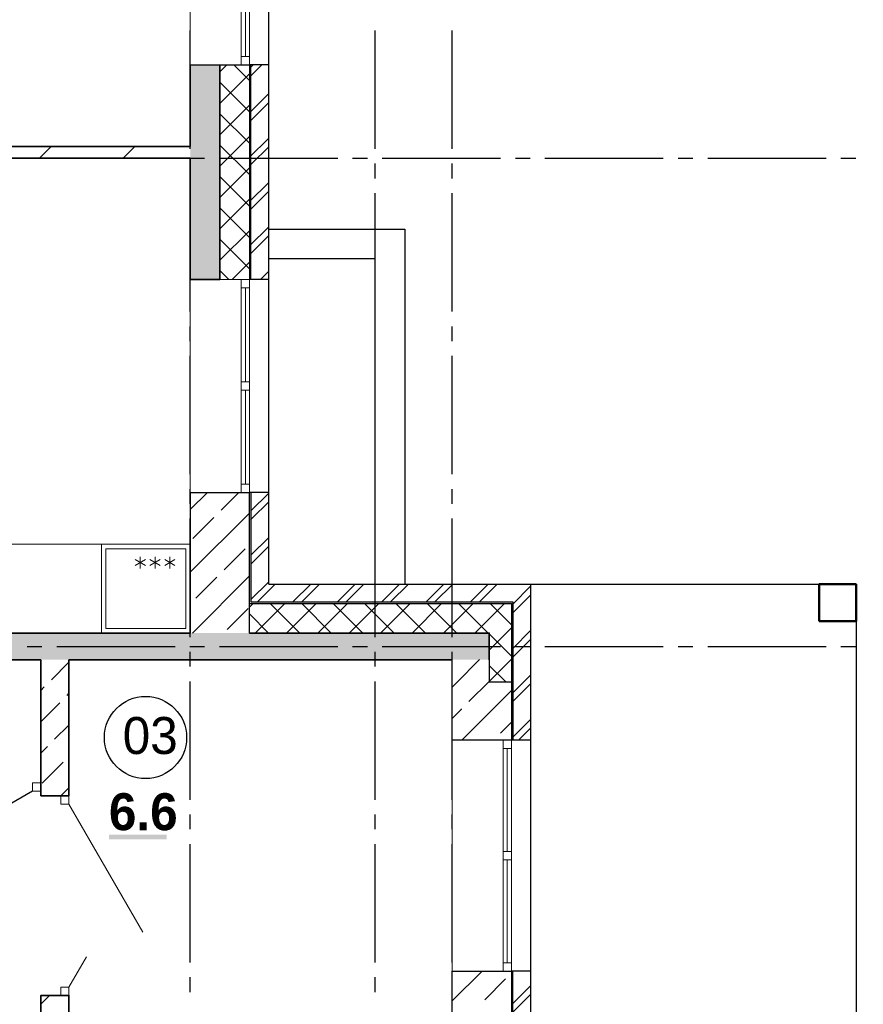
# Model space of a CAD drawing. Header units: millimetres. Extents: x 259029 to 2494469, y -731578 to -57567.
# Tile 191 of 252: x 473913 to 479614, y -575927 to -569272. Entities that reach past the tile are written whole.
import ezdxf
from ezdxf import colors
from ezdxf.entities.mleader import LeaderData, LeaderLine
from ezdxf.math import Vec2, Vec3

# ---------------------------------------------------------------- set-up
doc = ezdxf.new("R2010")
doc.units = ezdxf.units.MM
for name, color, linetype in [('PDF _Геометрия', 7, 'Continuous'), ('PDF _Сплошная заливка', 7, 'Continuous'), ('PDF _Текст', 7, 'Continuous')]:
    doc.layers.add(name, color=color, linetype=linetype)
for name, color, linetype, lineweight in [('Выноски', 20, 'Continuous', 20), ('РАЗРЕЗЫ', 10, 'Continuous', 60), ('Символы 0.20', 1, 'Continuous', 20)]:
    doc.layers.add(name, color=color, linetype=linetype, lineweight=lineweight)
doc.styles.add('PDF Century Gothic', font='GOTHIC.TTF')
doc.styles.add('PDF Century Gothic Bold', font='GOTHICB.TTF')
doc.styles.add('ГОСТ', font='GOST_Common.ttf')

# ---------------------------------------------------------------- blocks, each defined once
blk = doc.blocks.new('_None')
blk = doc.blocks.new('ааапп')
at = {"layer": 'Символы 0.20'}
ml = blk.add_multileader_mtext('Standard', dxfattribs=at)
ml.set_content('7(л.6)', color=256, style='ГОСТ')
ml.set_leader_properties(color=256, linetype='ByLayer', lineweight=-1)
ml.set_arrow_properties(name='NONE')
ml.build(insert=Vec2(0, 0))
ml.multileader.update_dxf_attribs({"text_left_attachment_type": 6, "text_right_attachment_type": 6, "dogleg_length": 0.25, "arrow_head_size": 200, "scale": 100})
ctx = ml.context
ctx.base_point, ctx.scale, ctx.char_height, ctx.arrow_head_size, ctx.landing_gap_size, ctx.plane_origin = Vec3(614110.1, -566038.8), 100, 250, 200, 25, Vec3(615324.2, -568173.2)
ctx.left_attachment, ctx.right_attachment = 6, 6
notes = []
notes.append((ctx, [(0, (1, 1, 0), (614085.1, -566038.8), (1, 0), 25, [(0, [(614013.3, -566718.2)], 0, [])])]))
ctx.mtext.insert, ctx.mtext.width, ctx.mtext.flow_direction = Vec3(614135.1, -565738.8), 792.21, 5
ml = blk.add_multileader_mtext('Standard', dxfattribs=at)
ml.set_content('9(л.9)', color=256, style='ГОСТ')
ml.set_leader_properties(color=256, linetype='ByLayer', lineweight=-1)
ml.set_arrow_properties(name='NONE')
ml.build(insert=Vec2(0, 0))
ml.multileader.update_dxf_attribs({"text_left_attachment_type": 6, "text_right_attachment_type": 6, "dogleg_length": 0.25, "arrow_head_size": 200, "scale": 100})
ctx = ml.context
ctx.base_point, ctx.scale, ctx.char_height, ctx.arrow_head_size, ctx.landing_gap_size, ctx.plane_origin = Vec3(612576, -566882.5), 100, 250, 200, 25, Vec3(613790.1, -569016.9)
ctx.left_attachment, ctx.right_attachment = 6, 6
notes.append((ctx, [(0, (1, 1, 0), (612551, -566882.5), (1, 0), 25, [(0, [(612479.2, -567561.9)], 0, [])])]))
ctx.mtext.insert, ctx.mtext.width, ctx.mtext.flow_direction = Vec3(612601, -566582.5), 792.21, 5
ml = blk.add_multileader_mtext('Standard', dxfattribs=at)
ml.set_content('9(л.9)', color=256, style='ГОСТ')
ml.set_leader_properties(color=256, linetype='ByLayer', lineweight=-1)
ml.set_arrow_properties(name='NONE')
ml.build(insert=Vec2(0, 0))
ml.multileader.update_dxf_attribs({"text_left_attachment_type": 6, "text_right_attachment_type": 6, "dogleg_length": 0.25, "arrow_head_size": 200, "scale": 100})
ctx = ml.context
ctx.base_point, ctx.scale, ctx.char_height, ctx.arrow_head_size, ctx.landing_gap_size, ctx.plane_origin = Vec3(613380, -569466.9), 100, 250, 200, 25, Vec3(611024.5, -571187.9)
ctx.left_attachment, ctx.right_attachment = 6, 6
notes.append((ctx, [(1, (1, 1, 0), (613355, -569466.9), (1, 0), 25, [(0, [(612832.1, -569802.7)], 0, [])])]))
ctx.mtext.insert, ctx.mtext.width, ctx.mtext.flow_direction = Vec3(613405, -569166.9), 792.21, 5
ml = blk.add_multileader_mtext('Standard', dxfattribs=at)
ml.set_content('по7(л.6)', color=256, style='ГОСТ')
ml.set_leader_properties(color=256, linetype='ByLayer', lineweight=-1)
ml.set_arrow_properties(name='NONE')
ml.build(insert=Vec2(0, 0))
ml.multileader.update_dxf_attribs({"text_left_attachment_type": 6, "text_right_attachment_type": 6, "dogleg_length": 0.25, "arrow_head_size": 200, "scale": 100})
ctx = ml.context
ctx.base_point, ctx.scale, ctx.char_height, ctx.arrow_head_size, ctx.landing_gap_size, ctx.plane_origin = Vec3(609782.7, -570717.4), 100, 250, 200, 25, Vec3(612513.4, -570395.2)
ctx.left_attachment, ctx.right_attachment = 6, 6
notes.append((ctx, [(1, (1, 1, 0), (610957.7, -570717.4), (-1, 0), 25, [(0, [(611147.2, -569654.4)], 0, [])])]))
ctx.mtext.insert, ctx.mtext.width, ctx.mtext.defined_height, ctx.mtext.flow_direction = Vec3(609807.7, -570417.4), 1094.387, 742.8, 5
ml = blk.add_multileader_mtext('Standard', dxfattribs=at)
ml.set_content('по 8 2(л.6)', color=256, style='ГОСТ')
ml.set_leader_properties(color=256, linetype='ByLayer', lineweight=-1)
ml.set_arrow_properties(name='NONE')
ml.build(insert=Vec2(0, 0))
ml.multileader.update_dxf_attribs({"text_left_attachment_type": 6, "text_right_attachment_type": 6, "dogleg_length": 0.25, "arrow_head_size": 200, "scale": 100})
ctx = ml.context
ctx.base_point, ctx.scale, ctx.char_height, ctx.arrow_head_size, ctx.landing_gap_size, ctx.plane_origin = Vec3(614087, -570266.1), 100, 250, 200, 25, Vec3(615301.2, -572400.6)
ctx.left_attachment, ctx.right_attachment = 6, 6
notes.append((ctx, [(0, (1, 1, 0), (614062, -570266.1), (1, 0), 25, [(0, [(613990.2, -570945.5)], 0, [])])]))
ctx.mtext.insert, ctx.mtext.width, ctx.mtext.flow_direction = Vec3(614112, -569966.1), 792.21, 5
ml = blk.add_multileader_mtext('Standard', dxfattribs=at)
ml.set_content('4(л.6)', color=256, style='ГОСТ')
ml.set_leader_properties(color=256, linetype='ByLayer', lineweight=-1)
ml.set_arrow_properties(name='NONE')
ml.build(insert=Vec2(0, 0))
ml.multileader.update_dxf_attribs({"text_left_attachment_type": 6, "text_right_attachment_type": 6, "dogleg_length": 0.25, "arrow_head_size": 200, "scale": 100})
ctx = ml.context
ctx.base_point, ctx.scale, ctx.char_height, ctx.arrow_head_size, ctx.landing_gap_size, ctx.plane_origin = Vec3(611257.3, -571855.8), 100, 250, 200, 25, Vec3(612471.5, -574008.5)
ctx.left_attachment, ctx.right_attachment = 6, 6
notes.append((ctx, [(0, (1, 1, 0), (611232.3, -571855.8), (1, 0), 25, [(0, [(611050.1, -572508.2)], 0, [])])]))
ctx.mtext.insert, ctx.mtext.width, ctx.mtext.defined_height, ctx.mtext.flow_direction = Vec3(611282.3, -571555.8), 1018.139, 759.8, 5
ml = blk.add_multileader_mtext('Standard', dxfattribs=at)
ml.set_content('2(л.6)', color=256, style='ГОСТ')
ml.set_leader_properties(color=256, linetype='ByLayer', lineweight=-1)
ml.set_arrow_properties(name='NONE')
ml.build(insert=Vec2(0, 0))
ml.multileader.update_dxf_attribs({"text_left_attachment_type": 6, "text_right_attachment_type": 6, "dogleg_length": 0.25, "arrow_head_size": 200, "scale": 100})
ctx = ml.context
ctx.base_point, ctx.scale, ctx.char_height, ctx.arrow_head_size, ctx.landing_gap_size, ctx.plane_origin = Vec3(614145.2, -573671), 100, 250, 200, 25, Vec3(615359.3, -575805.5)
ctx.left_attachment, ctx.right_attachment = 6, 6
notes.append((ctx, [(0, (1, 1, 0), (614120.2, -573671), (1, 0), 25, [(0, [(614048.4, -574350.4)], 0, [])])]))
ctx.mtext.insert, ctx.mtext.width, ctx.mtext.flow_direction = Vec3(614170.2, -573371), 792.21, 5
ml = blk.add_multileader_mtext('Standard', dxfattribs=at)
ml.set_content('4(л.6)', color=256, style='ГОСТ')
ml.set_leader_properties(color=256, linetype='ByLayer', lineweight=-1)
ml.set_arrow_properties(name='NONE')
ml.build(insert=Vec2(0, 0))
ml.multileader.update_dxf_attribs({"text_left_attachment_type": 6, "text_right_attachment_type": 6, "dogleg_length": 0.25, "arrow_head_size": 200, "scale": 100})
ctx = ml.context
ctx.base_point, ctx.scale, ctx.char_height, ctx.arrow_head_size, ctx.landing_gap_size, ctx.plane_origin = Vec3(611257.3, -575385.8), 100, 250, 200, 25, Vec3(612471.5, -577538.5)
ctx.left_attachment, ctx.right_attachment = 6, 6
notes.append((ctx, [(0, (1, 1, 0), (611232.3, -575385.8), (1, 0), 25, [(0, [(611050.1, -576038.2)], 0, [])])]))
ctx.mtext.insert, ctx.mtext.width, ctx.mtext.defined_height, ctx.mtext.flow_direction = Vec3(611282.3, -575085.8), 1018.139, 759.8, 5
ml = blk.add_multileader_mtext('Standard', dxfattribs=at)
ml.set_content('2(л.6)', color=256, style='ГОСТ')
ml.set_leader_properties(color=256, linetype='ByLayer', lineweight=-1)
ml.set_arrow_properties(name='NONE')
ml.build(insert=Vec2(0, 0))
ml.multileader.update_dxf_attribs({"text_left_attachment_type": 6, "text_right_attachment_type": 6, "dogleg_length": 0.25, "arrow_head_size": 200, "scale": 100})
ctx = ml.context
ctx.base_point, ctx.scale, ctx.char_height, ctx.arrow_head_size, ctx.landing_gap_size, ctx.plane_origin = Vec3(614118.4, -576974.3), 100, 250, 200, 25, Vec3(615332.5, -579108.8)
ctx.left_attachment, ctx.right_attachment = 6, 6
notes.append((ctx, [(0, (1, 1, 0), (614093.4, -576974.3), (1, 0), 25, [(0, [(614021.6, -577653.7)], 0, [])])]))
ctx.mtext.insert, ctx.mtext.width, ctx.mtext.flow_direction = Vec3(614143.4, -576674.3), 792.21, 5
ml = blk.add_multileader_mtext('Standard', dxfattribs=at)
ml.set_content('2(л.6)', color=256, style='ГОСТ')
ml.set_leader_properties(color=256, linetype='ByLayer', lineweight=-1)
ml.set_arrow_properties(name='NONE')
ml.build(insert=Vec2(0, 0))
ml.multileader.update_dxf_attribs({"text_left_attachment_type": 6, "text_right_attachment_type": 6, "dogleg_length": 0.25, "arrow_head_size": 200, "scale": 100})
ctx = ml.context
ctx.base_point, ctx.scale, ctx.char_height, ctx.arrow_head_size, ctx.landing_gap_size, ctx.plane_origin = Vec3(614087, -580264.1), 100, 250, 200, 25, Vec3(615301.2, -582398.5)
ctx.left_attachment, ctx.right_attachment = 6, 6
notes.append((ctx, [(0, (1, 1, 0), (614062, -580264.1), (1, 0), 25, [(0, [(613990.2, -580943.4)], 0, [])])]))
ctx.mtext.insert, ctx.mtext.width, ctx.mtext.flow_direction = Vec3(614112, -579964.1), 792.21, 5
ml = blk.add_multileader_mtext('Standard', dxfattribs=at)
ml.set_content('4(л.6)', color=256, style='ГОСТ')
ml.set_leader_properties(color=256, linetype='ByLayer', lineweight=-1)
ml.set_arrow_properties(name='NONE')
ml.build(insert=Vec2(0, 0))
ml.multileader.update_dxf_attribs({"text_left_attachment_type": 6, "text_right_attachment_type": 6, "dogleg_length": 0.25, "arrow_head_size": 200, "scale": 100})
ctx = ml.context
ctx.base_point, ctx.scale, ctx.char_height, ctx.arrow_head_size, ctx.landing_gap_size, ctx.plane_origin = Vec3(611257.3, -581853.8), 100, 250, 200, 25, Vec3(612471.5, -584006.4)
ctx.left_attachment, ctx.right_attachment = 6, 6
notes.append((ctx, [(0, (1, 1, 0), (611232.3, -581853.8), (1, 0), 25, [(0, [(611050.1, -582506.1)], 0, [])])]))
ctx.mtext.insert, ctx.mtext.width, ctx.mtext.defined_height, ctx.mtext.flow_direction = Vec3(611282.3, -581553.8), 1018.139, 759.8, 5
ml = blk.add_multileader_mtext('Standard', dxfattribs=at)
ml.set_content('2(л.6)', color=256, style='ГОСТ')
ml.set_leader_properties(color=256, linetype='ByLayer', lineweight=-1)
ml.set_arrow_properties(name='NONE')
ml.build(insert=Vec2(0, 0))
ml.multileader.update_dxf_attribs({"text_left_attachment_type": 6, "text_right_attachment_type": 6, "dogleg_length": 0.25, "arrow_head_size": 200, "scale": 100})
ctx = ml.context
ctx.base_point, ctx.scale, ctx.char_height, ctx.arrow_head_size, ctx.landing_gap_size, ctx.plane_origin = Vec3(614087, -583505.6), 100, 250, 200, 25, Vec3(615301.2, -585640.1)
ctx.left_attachment, ctx.right_attachment = 6, 6
notes.append((ctx, [(0, (1, 1, 0), (614062, -583505.6), (1, 0), 25, [(0, [(613990.2, -584185)], 0, [])])]))
ctx.mtext.insert, ctx.mtext.width, ctx.mtext.flow_direction = Vec3(614112, -583205.6), 792.21, 5
ml = blk.add_multileader_mtext('Standard', dxfattribs=at)
ml.set_content('6(л.6)', color=256, style='ГОСТ')
ml.set_leader_properties(color=256, linetype='ByLayer', lineweight=-1)
ml.set_arrow_properties(name='NONE')
ml.build(insert=Vec2(0, 0))
ml.multileader.update_dxf_attribs({"text_left_attachment_type": 6, "text_right_attachment_type": 6, "dogleg_length": 0.25, "arrow_head_size": 200, "scale": 100})
ctx = ml.context
ctx.base_point, ctx.scale, ctx.char_height, ctx.arrow_head_size, ctx.landing_gap_size, ctx.plane_origin = Vec3(614153.7, -586766.3), 100, 250, 200, 25, Vec3(615367.8, -588900.8)
ctx.left_attachment, ctx.right_attachment = 6, 6
notes.append((ctx, [(0, (1, 1, 0), (614128.7, -586766.3), (1, 0), 25, [(0, [(614056.9, -587445.7)], 0, [])])]))
ctx.mtext.insert, ctx.mtext.width, ctx.mtext.flow_direction = Vec3(614178.7, -586466.3), 792.21, 5
for ctx, leaders in notes:
    for number, flags, end, landing, length, lines in leaders:
        leader = LeaderData()
        leader.index, (leader.has_last_leader_line, leader.has_dogleg_vector, leader.attachment_direction) = number, flags
        leader.last_leader_point, leader.dogleg_vector, leader.dogleg_length = Vec3(end), Vec3(landing), length
        for number, points, colour, breaks in lines:
            line = LeaderLine()
            line.index, line.vertices, line.color, line.breaks = number, Vec3.list(points), colors.encode_raw_color(colour), breaks
            leader.lines.append(line)
        ctx.leaders.append(leader)

msp = doc.modelspace()

# ---------------------------------------------------------------- hatches: boundary and pattern name
at = {"layer": 'PDF _Сплошная заливка', "true_color": 0xf1f1f1, "transparency": 33554559}
msp.add_hatch(color=7, dxfattribs=at).paths.add_polyline_path([(477085.7, -573417.5), (471745.7, -573417.5), (471745.7, -573417.7), (471665.7, -573417.7), (471665.7, -573417.5), (469465.7, -573417.5), (469465.7, -573597.5), (477085.7, -573597.5)])

# ---------------------------------------------------------------- linework, layer by layer
at = {"layer": 'PDF _Геометрия', "lineweight": 25}
for points in [[(475595.7, -573087.5), (475595.7, -560127.5), (477365.7, -560127.5)], [(475065.7, -570144.4), (475065.7, -569344.4)], [(476315.7, -570144.4), (476315.7, -569344.4)], [(476835.7, -570144.4), (476835.7, -569344.4)], [(475465.7, -569661.3), (475482.7, -569644.4), (475549.5, -569577.5)], [(475465.7, -569601.3), (475489.6, -569577.5)], [(475465.7, -569577.5), (475465.7, -571027.5)], [(475595.7, -569577.5), (475465.7, -569577.5)], [(475475.7, -571027.5), (475475.7, -569577.5)], [(475465.7, -569901.3), (475595.7, -569771.3)], [(475465.7, -569961.3), (475595.7, -569831.3)], [(475465.7, -570201.3), (475595.7, -570071.3)], [(475465.7, -570261.3), (475482.7, -570244.4), (475595.7, -570131.3)], [(473962.7, -570207.5), (474062.7, -570207.5)], [(474162.7, -570207.5), (474962.7, -570207.5)], [(475062.7, -570207.5), (475162.7, -570207.5)], [(475065.7, -570344.4), (475065.7, -570244.4)], [(475262.7, -570207.5), (476062.7, -570207.5)], [(476162.7, -570207.5), (476262.7, -570207.5)], [(476315.7, -570344.4), (476315.7, -570244.4)], [(476362.7, -570207.5), (477162.7, -570207.5)], [(476835.7, -570344.4), (476835.7, -570244.4)], [(477262.7, -570207.5), (477362.7, -570207.5)], [(477462.7, -570207.5), (478262.7, -570207.5)], [(478362.7, -570207.5), (478462.7, -570207.5)], [(478562.7, -570207.5), (479362.7, -570207.5)], [(479462.7, -570207.5), (479562.7, -570207.5)], [(475465.7, -570501.3), (475595.7, -570371.3)], [(475065.7, -571244.4), (475065.7, -570444.4)], [(475465.7, -570561.3), (475595.7, -570431.3)], [(476315.7, -571244.4), (476315.7, -570444.4)], [(476835.7, -571244.4), (476835.7, -570444.4)], [(475465.7, -570801.3), (475595.7, -570671.3)], [(475595.7, -570687.5), (476515.6, -570687.5), (476515.6, -573087.5)], [(475465.7, -570861.3), (475482.7, -570844.4), (475595.7, -570731.3)], [(476315.7, -573087.5), (476315.6, -570887.5), (475595.7, -570887.6)], [(475539.6, -571027.5), (475595.7, -570971.3)], [(475595.7, -571027.5), (475465.7, -571027.5)], [(475065.7, -571444.4), (475065.7, -571344.4)], [(476315.7, -571444.4), (476315.7, -571344.4)], [(476835.7, -571444.4), (476835.7, -571344.4)], [(475065.7, -572344.4), (475065.7, -571544.4)], [(476315.7, -572344.4), (476315.7, -571544.4)], [(476835.7, -572344.4), (476835.7, -571544.4)], [(475065.7, -572544.4), (475065.7, -572444.4)], [(476315.7, -572544.4), (476315.7, -572444.4)], [(476835.7, -572544.4), (476835.7, -572444.4)], [(475595.7, -572467.5), (475465.7, -572467.5)], [(475475.7, -572467.5), (475475.7, -573207.5), (477245.7, -573207.5), (477245.7, -574142.5)], [(475475.7, -572591.3), (475595.7, -572471.3)], [(475475.7, -572651.3), (475482.7, -572644.4), (475595.7, -572531.3)], [(475065.7, -573444.4), (475065.7, -572644.4)], [(476315.7, -573444.4), (476315.7, -572644.4)], [(476835.7, -573444.4), (476835.7, -572644.4)], [(475475.7, -572891.3), (475595.7, -572771.3)], [(475475.7, -572951.3), (475595.7, -572831.3)], [(475475.7, -573191.3), (475595.7, -573071.3)], [(475519.5, -573207.5), (475639.6, -573087.5)], [(475595.7, -573087.5), (477365.7, -573087.5), (477365.7, -576347.5), (477235.7, -576347.5)], [(475759.5, -573207.5), (475879.6, -573087.5)], [(475819.6, -573207.5), (475939.5, -573087.5)], [(476059.6, -573207.5), (476179.6, -573087.5)], [(476119.5, -573207.5), (476239.6, -573087.5)], [(476359.5, -573207.5), (476479.6, -573087.5)], [(476419.6, -573207.5), (476539.5, -573087.5)], [(476659.6, -573207.5), (476779.5, -573087.5)], [(476719.5, -573207.5), (476839.6, -573087.5)], [(476959.5, -573207.5), (477079.6, -573087.5)], [(477019.6, -573207.5), (477139.5, -573087.5)], [(477245.7, -573221.3), (477365.7, -573101.3)], [(477365.7, -573087.5), (479565.7, -573087.5), (479565.7, -581767.5), (477365.7, -581767.5)], [(477245.7, -573281.3), (477282.7, -573244.4), (477365.7, -573161.3)], [(475465.7, -573217.5), (477235.7, -573217.5), (477235.7, -573747.5)], [(477245.7, -573521.3), (477365.7, -573401.3)], [(473962.7, -573507.5), (474062.7, -573507.5)], [(474162.7, -573507.5), (474962.7, -573507.5)], [(475062.7, -573507.5), (475162.7, -573507.5)], [(475262.7, -573507.5), (476062.7, -573507.5)], [(476162.7, -573507.5), (476262.7, -573507.5)], [(476362.7, -573507.5), (477162.7, -573507.5)], [(477245.7, -573581.3), (477365.7, -573461.3)], [(477262.7, -573507.5), (477362.7, -573507.5)], [(477462.7, -573507.5), (478262.7, -573507.5)], [(478362.7, -573507.5), (478462.7, -573507.5)], [(478562.7, -573507.5), (479362.7, -573507.5)], [(479462.7, -573507.5), (479562.7, -573507.5)], [(475065.7, -573644.4), (475065.7, -573544.4)], [(476315.7, -573644.4), (476315.7, -573544.4)], [(476835.7, -573644.4), (476835.7, -573544.4)], [(477245.7, -573821.3), (477365.7, -573701.3)], [(475065.7, -574544.4), (475065.7, -573744.4)], [(476315.7, -574544.4), (476315.7, -573744.4)], [(476835.7, -574544.4), (476835.7, -573744.4)], [(477245.7, -573881.3), (477282.7, -573844.4), (477365.7, -573761.3)], [(477245.7, -574121.3), (477365.7, -574001.3)], [(477284.6, -574142.5), (477365.7, -574061.3)], [(477365.7, -574142.5), (477235.7, -574142.5)], [(473999.7, -574485.5), (473745.1, -574632.5)], [(475065.7, -574744.4), (475065.7, -574644.4)], [(476315.7, -574744.4), (476315.7, -574644.4)], [(476835.7, -574744.4), (476835.7, -574644.4)], [(475065.7, -575644.4), (475065.7, -574844.4)], [(476315.7, -575644.4), (476315.7, -574844.4)], [(476835.7, -575644.4), (476835.7, -574844.4)], [(477365.7, -575702.5), (477235.7, -575702.5)], [(477245.7, -576347.5), (477245.7, -575702.5)], [(475065.7, -575844.4), (475065.7, -575744.4)], [(476315.7, -575844.4), (476315.7, -575744.4)], [(476835.7, -575844.4), (476835.7, -575744.4)], [(477245.7, -575921.3), (477365.7, -575801.3)], [(477245.7, -575981.3), (477365.7, -575861.3)]]:
    msp.add_lwpolyline(points, dxfattribs=at)
at = {"layer": 'PDF _Геометрия', "lineweight": 13}
for points in [[(475065.7, -567377.5), (475065.7, -569577.4)], [(475409.7, -567433.3), (475409.7, -569521.3)], [(475465.7, -567433.3), (475465.7, -569521.3)], [(475437.7, -568862.6), (475437.7, -569521.3)], [(475265.7, -569625.1), (475313.4, -569577.4)], [(475465.7, -569682.6), (475360.6, -569577.4)], [(475265.7, -569837.2), (475465.7, -569637.2)], [(475465.7, -569894.7), (475265.7, -569694.7)], [(475265.7, -570049.3), (475465.7, -569849.3)], [(475465.7, -570106.8), (475265.7, -569906.8)], [(475265.7, -570261.5), (475465.7, -570061.5)], [(475465.7, -570319), (475265.7, -570119)], [(475265.7, -570473.6), (475465.7, -570273.6)], [(475465.7, -570531.1), (475265.7, -570331.1)], [(475265.7, -570685.7), (475465.7, -570485.7)], [(475465.7, -570743.2), (475265.7, -570543.2)], [(475265.7, -570897.9), (475465.7, -570697.9)], [(475465.7, -570955.4), (475265.7, -570755.4)], [(475348.2, -571027.5), (475465.7, -570910)], [(475325.7, -571027.5), (475265.7, -570967.5)], [(475065.7, -571027.7), (475065.7, -572467.7)], [(475465.7, -571027.7), (475265.7, -571027.7)], [(475409.7, -571083.5), (475409.7, -572411.5)], [(475437.7, -571083.5), (475437.7, -571719.5)], [(475465.7, -571083.5), (475465.7, -572411.5)], [(475437.7, -571775.5), (475437.7, -572411.5)], [(471765.7, -572817.5), (475065.7, -572817.5)], [(474727.5, -572981.5), (474727.5, -572901.5)], [(474827.5, -572981.5), (474827.5, -572901.5)], [(474927.5, -572981.5), (474927.5, -572901.5)], [(474762.1, -572961.5), (474692.9, -572921.5)], [(474762.1, -572921.5), (474692.9, -572961.5)], [(474862.1, -572961.5), (474792.9, -572921.5)], [(474862.1, -572921.5), (474792.9, -572961.5)], [(474962.1, -572961.5), (474892.9, -572921.5)], [(474962.1, -572921.5), (474892.9, -572961.5)], [(475465.7, -573243.4), (475491.7, -573217.5)], [(475503.8, -573417.5), (475703.8, -573217.5)], [(475806.6, -573417.5), (475606.6, -573217.5)], [(475715.9, -573417.5), (475915.9, -573217.5)], [(476018.7, -573417.5), (475818.7, -573217.5)], [(475928.1, -573417.5), (476128.1, -573217.5)], [(476230.8, -573417.5), (476030.8, -573217.5)], [(476140.2, -573417.5), (476340.2, -573217.5)], [(476443, -573417.5), (476243, -573217.5)], [(476352.3, -573417.5), (476552.3, -573217.5)], [(476655.1, -573417.5), (476455.1, -573217.5)], [(476564.5, -573417.5), (476764.5, -573217.5)], [(476867.2, -573417.5), (476667.2, -573217.5)], [(476776.6, -573417.5), (476976.6, -573217.5)], [(477079.4, -573417.5), (476879.4, -573217.5)], [(476988.7, -573417.5), (477188.7, -573217.5)], [(477235.7, -573361.7), (477091.5, -573217.5)], [(475594.4, -573417.5), (475465.7, -573288.8)], [(477085.7, -573532.6), (477235.7, -573382.6)], [(477235.7, -573573.9), (477085.7, -573423.9)], [(477085.7, -573744.8), (477235.7, -573594.8)], [(477197.2, -573747.5), (477085.7, -573636)], [(476835.7, -574142.7), (476835.7, -575702.6)], [(477179.7, -574198.5), (477179.7, -575646.5)], [(477207.7, -574198.5), (477207.7, -574894.5)], [(477235.7, -574198.5), (477235.7, -575646.5)], [(474245.7, -574573.7), (474745.4, -575439.2)], [(477207.7, -574950.5), (477207.7, -575646.5)], [(474245.7, -575811.6), (474364.4, -575606)], [(474189.7, -575811.5), (474245.7, -575811.5), (474245.7, -575867.5), (474189.7, -575867.5), (474189.7, -575811.5)]]:
    msp.add_lwpolyline(points, dxfattribs=at)
for points in [[(475409.7, -569577.3), (475409.7, -569521.3), (475465.7, -569521.3), (475465.7, -569577.3)], [(475409.7, -571027.5), (475409.7, -571083.5), (475465.7, -571083.5), (475465.7, -571027.5)], [(475409.7, -571719.5), (475409.7, -571775.5), (475465.7, -571775.5), (475465.7, -571719.5)], [(475409.7, -572467.5), (475409.7, -572411.5), (475465.7, -572411.5), (475465.7, -572467.5)], [(475065.7, -572817.5), (475065.7, -573417.5), (474465.7, -573417.5), (474465.7, -572817.5)], [(475035.7, -573387.5), (475035.7, -572847.5), (474495.7, -572847.5), (474495.7, -573387.5)], [(477179.7, -574142.5), (477179.7, -574198.5), (477235.7, -574198.5), (477235.7, -574142.5)], [(474055.7, -574485.5), (473999.7, -574485.5), (473999.7, -574429.5), (474055.7, -574429.5)], [(474245.7, -574517.5), (474245.7, -574573.5), (474189.7, -574573.5), (474189.7, -574517.5)], [(477179.7, -574894.5), (477179.7, -574950.5), (477235.7, -574950.5), (477235.7, -574894.5)], [(477179.7, -575702.5), (477179.7, -575646.5), (477235.7, -575646.5), (477235.7, -575702.5)]]:
    msp.add_lwpolyline(points, close=True, dxfattribs=at)
at = {"layer": 'PDF _Геометрия', "color": 9, "lineweight": 25, "true_color": 0xc8c8a0}
for points in [[(475065.7, -569577.4), (475409.7, -569577.4), (475465.7, -569577.4)], [(475065.7, -569577.4), (475065.7, -569577.7)], [(475265.7, -569577.7), (475465.7, -569577.7), (475465.7, -569577.4)], [(475065.7, -572582.8), (475181, -572467.5)], [(475065.7, -572467.7), (475409.7, -572467.7), (475465.7, -572467.7)], [(475065.7, -572467.7), (475065.7, -573417.7)], [(475273.3, -572587.3), (475393.2, -572467.5)], [(475465.7, -573417.7), (475465.7, -572467.7)], [(475065.7, -573007), (475465.7, -572607)], [(475082.4, -572778.2), (475223.9, -572636.8)], [(475294.6, -572990.3), (475436, -572848.9)], [(475079.6, -573417.5), (475465.7, -573031.3)], [(475103.6, -573181.3), (475245.1, -573039.8)], [(475315.8, -573393.4), (475457.2, -573252)], [(476835.7, -573782.6), (476865.3, -573753.1), (477020.9, -573597.5)], [(477235.7, -573747.7), (477235.7, -574142.7), (477179.7, -574142.7), (476835.7, -574142.7), (476835.7, -573597.7)], [(477085.7, -573597.7), (477085.7, -573747.7), (477235.7, -573747.7)], [(476949.2, -573881.3), (477085.7, -573744.8)], [(476900.1, -574142.5), (476933, -574109.6), (477235.7, -573806.9)], [(476835.7, -573994.8), (476899.2, -573931.3), (476899.7, -573930.8)], [(477161.3, -574093.4), (477235.7, -574019)], [(476835.7, -575903.9), (477037.2, -575702.5)], [(476835.7, -576157.6), (476835.7, -575702.6), (477179.7, -575702.6), (477235.7, -575702.6), (477235.7, -576347.6), (477179.7, -576347.6), (476835.7, -576347.6)], [(477055.3, -575896.6), (477196.7, -575755.1)]]:
    msp.add_lwpolyline(points, dxfattribs=at)
at = {"layer": 'PDF _Геометрия', "lineweight": 35}
for points in [[(475065.7, -569577.7), (475065.7, -570127.7)], [(475065.7, -570207.7), (475065.7, -571027.7), (475265.7, -571027.7), (475265.7, -569577.7)], [(475065.7, -570127.7), (469545.7, -570127.7)], [(474046.9, -570207.5), (474126.9, -570127.5)], [(474612.6, -570207.5), (474692.6, -570127.5)], [(471325.7, -570207.7), (475065.7, -570207.7)], [(475065.7, -573417.7), (471745.7, -573417.7), (471745.7, -572737.7), (471665.7, -572737.7), (471325.7, -572737.7), (471325.7, -571197.7), (471245.7, -571197.7), (471245.7, -571607.7), (471115.7, -571607.7)], [(477085.7, -573597.7), (477085.7, -573417.7), (475465.7, -573417.7)], [(472465.7, -573597.7), (474055.7, -573597.7)], [(474245.7, -573597.7), (476835.7, -573597.7)]]:
    msp.add_lwpolyline(points, dxfattribs=at)
at = {"layer": 'PDF _Геометрия', "lineweight": 50}
msp.add_lwpolyline([(479315.7, -573337.7), (479565.7, -573337.7), (479565.7, -573087.7), (479315.7, -573087.7)], close=True, dxfattribs=at)
at = {"layer": 'PDF _Геометрия', "color": 191, "lineweight": 35, "true_color": 0xc8aaf2}
for points in [[(474245.7, -573597.7), (474245.7, -574517.7), (474189.7, -574517.7), (474055.7, -574517.7), (474055.7, -574397.7), (474055.7, -573597.7)], [(474127.8, -573732.8), (474245.7, -573614.9)], [(474055.7, -573804.9), (474078.3, -573782.3)], [(474233.9, -573838.9), (474245.7, -573827)], [(474055.7, -574017), (474184.4, -573888.4)], [(474149, -574135.9), (474245.7, -574039.2)], [(474055.7, -574229.2), (474099.6, -574185.4)], [(474064.2, -574432.8), (474205.6, -574291.4)], [(474191.7, -574517.5), (474245.7, -574463.4)], [(474055.7, -575926.2), (474114.5, -575867.5)], [(474055.7, -576667.6), (474055.7, -575867.6), (474189.7, -575867.6), (474245.7, -575867.6), (474245.7, -576157.6)]]:
    msp.add_lwpolyline(points, dxfattribs=at)
at = {"layer": 'PDF _Геометрия', "lineweight": 25}
msp.add_circle((474763.2, -574123.7), 277.9, dxfattribs=at)
at = {"layer": 'PDF _Сплошная заливка', "color": 7, "lineweight": 25, "true_color": 0xf1f1f1, "transparency": 33554559}
msp.add_solid([(475065.7, -569577.5), (475065.7, -571027.5), (475265.7, -569577.5), (475265.7, -571027.5)], dxfattribs=at)
at = {"layer": 'PDF _Сплошная заливка', "lineweight": 25, "transparency": 33554559}
msp.add_solid([(474515.7, -574811.1), (474905.6, -574811.1), (474515.7, -574779.7), (474905.6, -574779.7)], dxfattribs=at)

# ---------------------------------------------------------------- texts
at = {"layer": 'PDF _Текст', "char_height": 250, "attachment_point": 7}
for s, insert, style in [('03', (474608.9, -574238.8), 'PDF Century Gothic'), ('6.6', (474515.7, -574753.7), 'PDF Century Gothic Bold')]:
    msp.add_mtext(s, dxfattribs=dict(at, insert=insert, style=style))

# ---------------------------------------------------------------- next in the draw order: block references
at = {"layer": 'РАЗРЕЗЫ', "color": 2, "lineweight": -2, "rotation": 45.00000000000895}
msp.add_blockref('ааапп', (-370061.8, -617495.3), dxfattribs=at)

# ---------------------------------------------------------------- next in the draw order: texts
at = {"layer": 'Выноски'}
note = msp.add_mtext_static_columns([''] * 2, width=19641.405, gutter_width=8167.2, height=0, dxfattribs=dict(at, insert=(385740.7, -548768.3), char_height=250, attachment_point=1, style='ГОСТ'))
for column, words in zip([note] + note.columns.linked_columns, ['\\pi10527.89954; \\P\\pi570.45,l346.2,t2000;1.^IОбщие указания см. лист 1. {\\H1.46663x; }\\P2.^IМонтажные узлы 1;2;3;4;6;7;8 см. лист{\\C0; 7.\\H1.45562x; \\H0.68699x;\\P}3.^IСварку производить согласно СП70.1330.2011 электродами Э42 ГОСТ 9467-75*.{\\H1.45929x; }\\P4.^IВсе металлические конструкции окрасить эмалью ПФ-1189 по ГОСТ 6465-79 в два слоя. Эмаль наносить на {\\H1.45807x; }\\P\\pi0,t346.2;грунтовку ГФ-021 по ГОСТ 25129-82 (первый слой - на заводе-изготовителе, второй слой - на монтаже).{\\H1.65848x; }\\P\\pi570.45,t2000;5.^IОгнезащиту металлических косоуров см.л. 9.{\\H1.19167x; }\\P6.^IДлину швов принимать по длине сопряжения свариваемых элементов. все катеты сварных швов принимать {\\H1.54728x; }\\P\\pi0,t346.2;высотой 6 мм, кроме оговоренных.{\\H1.42874x; }\\P\\pi570.45,t2000;7.^IМонтаж стальных конструкций производить в соответствии с указаниями СП 70.1333.0.2012"Несущие и {\\H1.46825x; }\\P\\pi0,t346.2;ограждающие конструкции".{\\H1.45508x; }\\P\\pi570.45,t2000;8.^IЖелезобетонные изделия монтировать на цем-песчаном растворе М100 толщ. 10мм.{\\H1.46099x; }\\P{\\C0;9.^IНа разрезах 1-1;2-2 отметки чистого пола.\\H1.45599x; \\H0.68682x;\\P\\pi10570.70257,l0,tz;\\H1.82587x; \\H0.54768x;\\P\\H1.55804x; \\H0.64183x;\\P\\H1.64732x; \\H0.60705x;\\P\\pi812.5,l41.6675;\\H1.23836x; \\H0.80752x;\\P}', '']):
    column.text = words

doc.saveas('drawing.dxf')
